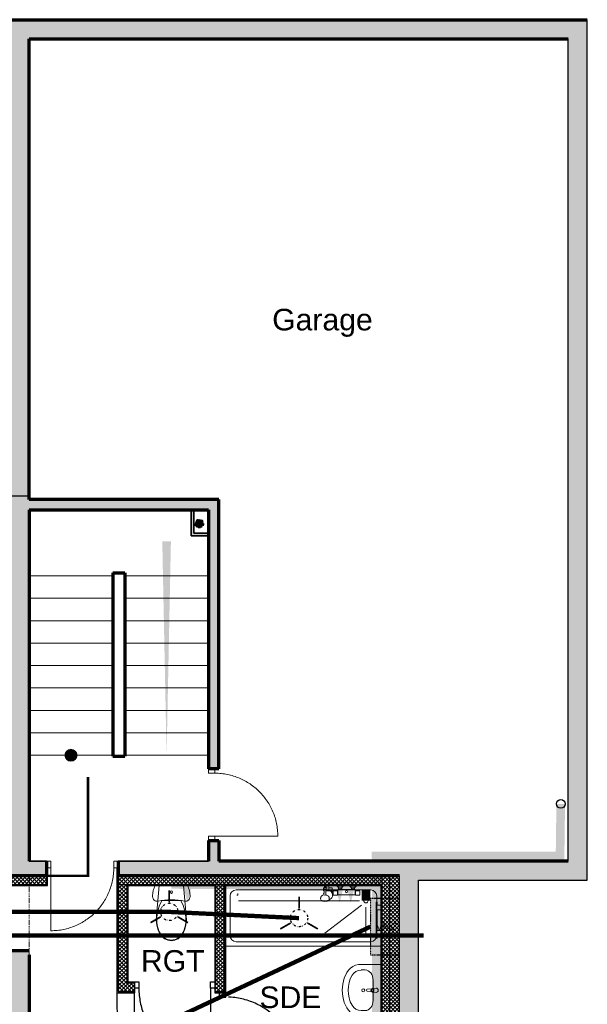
# Model space of a CAD drawing. Header units: centimetres. Extents: x 2266 to 3841, y 1288 to 8573.
# Tile 15 of 15: x 3061 to 3718, y 7432 to 8573. Entities that reach past the tile are written whole.
import ezdxf
from ezdxf.enums import TextEntityAlignment as Align

# ---------------------------------------------------------------- set-up
doc = ezdxf.new("R2010")
doc.units = ezdxf.units.CM
doc.header["$LTSCALE"] = 0.2
for name, pattern in [('AXES', [50.8, 31.75, -6.35, 6.35, -6.35]), ('CACHE', [9.525, 6.35, -3.175]), ('DIVISE', [31.75, 12.7, -6.35, 0, -6.35, 0, -6.35]), ('FANTOME', [63.5, 31.75, -6.35, 6.35, -6.35, 6.35, -6.35])]:
    doc.linetypes.add(name, pattern=pattern)
for name, color, linetype, lineweight in [('01-existant-murs extérieurs', 7, 'Continuous', 70), ('01-existant-poutre', 7, 'FANTOME', 15), ('01-existant-Refends', 7, 'Continuous', 70), ('02-existant-Cloisons', 7, 'Continuous', 35), ('02-existant-escalier', 7, 'Continuous', 15), ('02-existant-huisserie', 7, 'Continuous', 15), ('03-existant ventilation', 7, 'DIVISE', 25), ('10-annotations', 7, 'Continuous', 9), ('10-coupes', 10, 'AXES', 15), ('21-à démolir-ventilation', 210, 'CACHE', 25)]:
    doc.layers.add(name, color=color, linetype=linetype, lineweight=lineweight)
for name, color, linetype in [("01-existant-réseau d'eau", 7, 'Continuous'), ('31-aménagement sanitaires', 142, 'Continuous'), ('31-annoatations pièces', 7, 'DIVISE'), ('31-cloisons et isolation', 44, 'Continuous'), ('31-réseaux eau', 160, 'Continuous'), ('31-sol', 20, 'Continuous'), ('31-ventilation', 140, 'DIVISE')]:
    doc.layers.add(name, color=color, linetype=linetype)
doc.styles.get("Standard").update_dxf_attribs({"font": 'arial.ttf'})

# ---------------------------------------------------------------- blocks, each defined once
blk = doc.blocks.new('*U98')
blk.add_line((0, 0), (0.73, 0))
for points in [[(-0.075, 0.73), (0, 0.73), (0, 0.78), (-0.075, 0.78)], [(-0.075, -0.05), (0, -0.05), (0, 0), (-0.075, 0)]]:
    blk.add_lwpolyline(points, close=True)
at = {"linetype": 'CACHE'}
blk.add_arc((0, 0), 0.73, 0, 90, dxfattribs=at)
blk = doc.blocks.new('WC 24')
at = {"linetype": 'Continuous', "lineweight": 13}
for p, q in [((0, -173), (-109, -173)), ((109, -173), (0, -173))]:
    blk.add_line(p, q, dxfattribs=at)
at = {"linetype": 'Continuous', "lineweight": 13, "flags": 128}
for points in [[(-187, 0), (-194, -15), (-200, -31), (-205, -46), (-210, -62), (-213, -79), (-216, -95), (-217, -112), (-218, -128), (-216, -140), (-212, -151), (-206, -161), (-198, -169), (-188, -175), (-178, -179), (-166, -181), (-154, -180), (-116, -173), (-78, -168), (-39, -165), (0, -164), (39, -165), (78, -168), (116, -173), (154, -180), (166, -181), (178, -179), (188, -175), (198, -169), (206, -161), (212, -151), (216, -140), (218, -128), (217, -112), (216, -95), (213, -79), (210, -62), (205, -46), (200, -31), (194, -15), (187, 0)], [(-169, -453), (-157, -503), (-138, -550), (-112, -587), (-79, -616), (-41, -634), (0, -640), (41, -634), (79, -616), (112, -587), (138, -550), (157, -503), (169, -453), (175, -402), (173, -350), (141, 0), (-141, 0), (-173, -350), (-175, -402)]]:
    blk.add_lwpolyline(points, close=True, dxfattribs=at)
at = {"linetype": 'Continuous', "lineweight": 13}
blk.add_ellipse((0, -75), major_axis=(15, 0), ratio=0.999724, dxfattribs=at)
for centre, major_axis, start_param, end_param in [((258, -388), (0, 426), 1.041392, 1.594412), ((-258, -388), (0, 426), 4.688771, 5.241791), ((89, -412), (0, 257), 1.515065, 2.415654), ((-89, -412), (0, 257), 3.867528, 4.768116), ((1, -493), (0, 139), 2.509088, 3.135732), ((-1, -493), (0, 139), 3.147454, 3.774097)]:
    blk.add_ellipse(centre, major_axis=major_axis, ratio=0.999377, start_param=start_param, end_param=end_param, dxfattribs=at)
blk = doc.blocks.new('*U82')
at = {"linetype": 'Continuous', "lineweight": 13}
for p, q in [((1680, -50), (120, -50)), ((290, -7), (360, -7)), ((297, -61), (297, -107)), ((299, -107), (299, -61)), ((306, -44), (344, -44)), ((309, -27), (341, -27)), ((316, -27), (316, -44)), ((334, -27), (334, -44)), ((440, -7), (510, -7)), ((456, -44), (494, -44)), ((459, -27), (491, -27)), ((466, -27), (466, -44)), ((484, -27), (484, -44)), ((501, -61), (501, -107)), ((503, -107), (503, -61)), ((556, -76), (556, -64)), ((590, -62), (640, -62)), ((605, -26), (605, -44)), ((627, -112), (618, -116)), ((627, -44), (627, -26)), ((627, -44), (627, -26)), ((632, -111), (627, -112)), ((641, -109), (632, -111)), ((639, -109), (640, -91)), ((640, -47), (641, -46)), ((640, -49), (640, -47)), ((640, -91), (640, -49)), ((641, -46), (642, -44)), ((650, -108), (641, -109)), ((642, -44), (644, -43)), ((644, -26), (656, -26)), ((644, -43), (645, -43)), ((647, -42), (645, -43)), ((645, -43), (647, -42)), ((645, -43), (645, -43)), ((645, -43), (645, -43)), ((650, -41), (647, -42)), ((647, -42), (653, -42)), ((653, -42), (650, -41)), ((659, -109), (650, -108)), ((655, -43), (653, -42)), ((653, -42), (655, -43)), ((655, -43), (655, -43)), ((655, -43), (655, -43)), ((655, -43), (656, -43)), ((656, -43), (658, -44)), ((658, -44), (659, -46)), ((659, -46), (660, -47)), ((660, -47), (660, -49)), ((660, -91), (660, -49)), ((1668, -111), (1659, -109)), ((1661, -109), (1660, -91)), ((1668, -111), (1671, -112)), ((50, -120), (50, -580)), ((228, -228), (650, -550)), ((250, -175), (1650, -175)), ((601, -140), (600, -144)), ((600, -144), (600, -154)), ((600, -154), (602, -162)), ((602, -133), (601, -140)), ((604, -130), (602, -133)), ((602, -162), (603, -164)), ((608, -124), (604, -130)), ((611, -122), (608, -124)), ((618, -116), (611, -122)), ((1750, -580), (1750, -120)), ((175, -250), (175, -550)), ((120, -650), (1680, -650))]:
    blk.add_line(p, q, dxfattribs=at)
at = {"linetype": 'Continuous', "lineweight": 13, "flags": 128}
for points in [[(0, 0), (0, -700), (1800, -700), (1800, 0)], [(55, -608), (55, -192), (44, -192), (44, -227), (0, -227), (0, -280), (44, -280), (44, -520), (0, -520), (0, -573), (44, -573), (44, -608)]]:
    blk.add_lwpolyline(points, close=True, dxfattribs=at)
blk.add_lwpolyline([(244, -109, 0.414214), (247, -112), (297, -112), (297, -107), (299, -107), (299, -107), (299, -108), (299, -108), (501, -108), (501, -108), (501, -107), (501, -107), (503, -107), (503, -112), (553, -112, 0.414214), (556, -109), (556, -76), (573, -76, 0.547975), (603, -164), (607, -169), (615, -174), (625, -179), (637, -182), (650, -183), (663, -182), (675, -179), (685, -174), (693, -169), (698, -162), (700, -154), (700, -144), (699, -140), (698, -133), (696, -130), (692, -124), (689, -122), (682, -116), (673, -112), (671, -112, 0.166188), (660, -78), (660, -62), (666, -62), (666, -26), (656, -26), (656, -9, 1), (644, -9), (644, -26), (627, -26), (627, 0), (605, 0), (605, -26), (566, -26), (566, -62), (590, -62, 0.013709), (587, -64), (556, -64), (556, -63, 0.414214), (553, -60), (503, -60), (503, -61), (501, -61), (501, -44), (494, -44), (494, -27), (491, -27), (510, -7), (510, 0), (440, 0), (440, -7), (459, -27), (456, -27), (456, -44), (344, -44), (344, -27), (341, -27), (360, -7), (360, 0), (290, 0), (290, -7), (309, -27), (306, -27), (306, -44), (299, -44), (299, -61), (297, -61), (297, -60), (247, -60, 0.414214), (244, -63)], format="xyb", close=True, dxfattribs=at)
at = {"linetype": 'Continuous', "lineweight": 13}
for centre, radius in [((400, -70), 12), ((175, -175), 25)]:
    blk.add_circle(centre, radius, dxfattribs=at)
for centre, radius, start, end in [((120, -120), 70, 90, 180), ((616, -110), 55, 121.3994, 141.8869), ((616, -44), 11, 180, 0), ((1680, -120), 70, 0, 90), ((120, -580), 70, 180, 270), ((1680, -580), 70, 270, 0)]:
    blk.add_arc(centre, radius, start, end, dxfattribs=at)
blk = doc.blocks.new('Lavabo 24')
at = {"linetype": 'Continuous', "lineweight": 13}
for p, q in [((119, -92), (-119, -92)), ((-14, -97), (-14, -82)), ((-14, -82), (14, -82)), ((14, -82), (14, -97)), ((-235, -183), (-235, -229)), ((235, -183), (235, -229))]:
    blk.add_line(p, q, dxfattribs=at)
at = {"linetype": 'Continuous', "lineweight": 13, "flags": 128}
blk.add_lwpolyline([(-300, 0), (-300, -229), (-297, -263), (-289, -295), (-274, -326), (-256, -353), (-232, -377), (-205, -396), (-140, -426), (-71, -444), (0, -450), (71, -444), (140, -426), (205, -396), (232, -377), (256, -353), (274, -326), (289, -295), (297, -263), (300, -229), (300, 0)], close=True, dxfattribs=at)
blk.add_lwpolyline([(-25, -57), (-21, -99, 0.12102), (-18, -109), (-11, -162, 0.882566), (11, -162), (18, -109, 0.12102), (21, -99), (25, -57, 1)], format="xyb", close=True, dxfattribs=at)
at = {"linetype": 'Continuous', "lineweight": 13}
blk.add_circle((0, -207), 17.5, dxfattribs=at)
for radius, start, end in [(21.1, 212.771, 327.229), (13.6, 180, 0)]:
    blk.add_arc((0, -97), radius, start, end, dxfattribs=at)
for centre, major_axis, ratio, start_param, end_param in [((-119, -183), (116, 0), 0.783646, 1.570796, 3.141593), ((119, -183), (116, 0), 0.783646, 0, 1.570796), ((-119, -229), (0, 121), 0.956522, 1.570796, 2.644618), ((0, 0), (0, 382), 0.956522, 2.644618, 3.638567), ((119, -229), (0, 121), 0.956522, 3.638567, 4.712389)]:
    blk.add_ellipse(centre, major_axis=major_axis, ratio=ratio, start_param=start_param, end_param=end_param, dxfattribs=at)
blk = doc.blocks.new('*U96')
blk.add_line((0, 0), (0.83, 0))
for points in [[(-0.075, 0.83), (0, 0.83), (0, 0.88), (-0.075, 0.88)], [(-0.075, -0.05), (0, -0.05), (0, 0), (-0.075, 0)]]:
    blk.add_lwpolyline(points, close=True)
at = {"linetype": 'CACHE'}
blk.add_arc((0, 0), 0.83, 0, 90, dxfattribs=at)
blk = doc.blocks.new('*U97')
blk.add_line((0, 0.83), (0.83, 0.83))
for points in [[(-0.075, 0.88), (0, 0.88), (0, 0.83), (-0.075, 0.83)], [(-0.075, 0), (0, 0), (0, -0.05), (-0.075, -0.05)]]:
    blk.add_lwpolyline(points, close=True)
at = {"linetype": 'CACHE'}
blk.add_arc((0, 0.83), 0.83, 270, 0, dxfattribs=at)
blk = doc.blocks.new('ventilation-extraction')
for points in [[(0, 10, 0, 5, 0), (0, 15, 2, 2, 0), (0, 25, 2, 2, 0)], [(-8.7, -5, 0, 5, 0), (-13, -7.5, 2, 2, 0), (-21.7, -12.5, 2, 2, 0)], [(8.7, -5, 0, 5, 0), (13, -7.5, 2, 2, 0), (21.7, -12.5, 2, 2, 0)]]:
    blk.add_lwpolyline(points, format="xyseb")
blk.add_circle((0, 0), 10)

msp = doc.modelspace()

# ---------------------------------------------------------------- hatches: boundary and pattern name
at = {"layer": '01-existant-murs extérieurs'}
h = msp.add_hatch(color=256, dxfattribs=at)
h.dxf.hatch_style = 1
h.paths.add_polyline_path([(3718.5, 7576.2), (3718.5, 8573.4), (3049.8, 8573.4), (3049.8, 8043.4), (2266.5, 8043.4), (2266.5, 6957.4), (2687.7, 6957.4), (2687.7, 6606.3), (3522.8, 6606.3), (3522.8, 7576.2)])
h.paths.add_polyline_path([(3291.4, 7598.2), (3291.4, 7622.2), (3279.4, 7622.2), (3279.4, 7598.2), (3174.8, 7598.2), (3174.8, 7590.7), (3174.8, 7581.3), (3500.8, 7581.3), (3500.8, 6628.3), (2709.7, 6628.3), (2709.7, 6979.4), (2288.5, 6979.4), (2288.5, 8021.4), (3071.8, 8021.4), (3071.8, 8551.4), (3696.5, 8551.4), (3696.5, 7598.2)], flags=16)
h.paths.add_polyline_path([(3091.8, 7598.2), (3071.8, 7598.2), (3071.8, 8005.4), (3279.4, 8005.4), (3279.4, 7705.2), (3286.9, 7705.2), (3286.9, 7700.2, -0.414214), (3359.9, 7627.2), (3286.9, 7627.2), (3286.9, 7622.2), (3279.4, 7622.2), (3279.4, 7627.2), (3286.9, 7627.2), (3359.9, 7627.2, 0.414214), (3286.9, 7700.2), (3279.4, 7700.2), (3279.4, 7705.2), (3279.4, 8005.4), (3071.8, 8005.4), (3071.8, 7721), (3113.2, 7721, -1), (3127.2, 7721, -1), (3113.2, 7721), (3071.8, 7721), (3071.8, 7598.2), (3091.8, 7598.2), (3096.8, 7598.2), (3096.8, 7590.7), (3096.8, 7517.7, 0.414214), (3169.8, 7590.7), (3169.8, 7598.2), (3174.8, 7598.2), (3174.8, 7590.7), (3169.8, 7590.7, -0.414214), (3096.8, 7517.7), (3096.8, 7590.7), (3091.8, 7590.7)], flags=0)
h.paths.add_polyline_path([(2850.9, 7516.6), (2858.4, 7516.6), (2858.4, 7511.6), (2850.9, 7511.6, 0.414214), (2767.9, 7428.6), (2850.9, 7428.6), (2858.4, 7428.6), (2858.4, 7423.6), (2850.9, 7423.6), (2850.9, 7428.6), (2767.9, 7428.6, -0.414214), (2850.9, 7511.6)], flags=0)
h.paths.add_polyline_path([(3120.2, 7929), (3168.6, 7929), (3168.6, 7747), (3120.2, 7747)], flags=0)
h.paths.add_polyline_path([(3071.8, 7489.8), (3071.8, 7407.3), (3049.3, 7407.3), (3049.8, 7489.8), (3049.8, 7494.3), (3071.8, 7494.3)], flags=0)
h.paths.add_polyline_path([(2858.4, 7516.6), (2858.4, 7511.6), (2850.9, 7511.6, 0.414214), (2767.9, 7428.6), (2850.9, 7428.6), (2858.4, 7428.6), (2858.4, 7423.6), (2863.5, 7423.6), (2863.5, 7409.7), (2858.4, 7409.7), (2858.4, 7404.7), (2850.9, 7404.7), (2767.9, 7404.7, 0.414214), (2850.9, 7321.7), (2858.4, 7321.7), (2858.4, 7316.7), (2862.2, 7316.7), (2862.2, 7197.3), (2800.5, 7197.3), (2800.5, 7157.3), (2769.5, 7157.3), (2769.5, 7207.3), (2800.5, 7207.3), (2800.5, 7197.3), (2862.2, 7197.3), (2862.2, 7316.7), (2850.9, 7316.7), (2850.9, 7321.7, -0.414214), (2767.9, 7404.7), (2850.9, 7404.7), (2850.9, 7409.7), (2858.4, 7409.7), (2863.5, 7409.7), (2863.5, 7423.6), (2850.9, 7423.6), (2850.9, 7428.6), (2767.9, 7428.6, -0.414214), (2850.9, 7511.6), (2850.9, 7516.6)], flags=0)
h.paths.add_polyline_path([(2795.5, 7202.3), (2795.5, 7162.3), (2774.5, 7162.3), (2774.5, 7202.3)], flags=0)
h.paths.add_polyline_path([(3346.9, 8199.4), (3475.9, 8199.4), (3475.9, 8250.9), (3346.9, 8250.9)], flags=8)
h.paths.add_polyline_path([(2809.3, 7176.7), (2916.5, 7176.7), (2916.5, 7193.1), (2809.3, 7193.1)], flags=8)
h = msp.add_hatch(color=256, dxfattribs=at)
h.dxf.hatch_style = 1
h.paths.add_polyline_path([(3071.8, 8005.4), (3279.4, 8005.4), (3279.4, 7705.2), (3286.9, 7705.2), (3291.4, 7705.2), (3291.4, 8017.4), (3071.8, 8017.4), (3071.8, 8021.4), (3049.8, 8021.4), (3049.8, 7581.3), (3091.8, 7581.3), (3091.8, 7598.2), (3071.8, 7598.2)])
at = {"layer": '01-existant-Refends'}
h = msp.add_hatch(color=256, dxfattribs=at)
h.dxf.hatch_style = 1
h.paths.add_polyline_path([(3071.8, 7489.8), (3071.8, 7494.3), (3049.8, 7494.3), (3049.8, 7489.8), (3049.3, 7407.3), (3071.8, 7407.3)])
at = {"layer": '02-existant-Cloisons'}
h = msp.add_hatch(color=256, dxfattribs=at)
h.dxf.hatch_style = 1
h.paths.add_polyline_path([(3262.4, 8005.4), (3259.4, 8005.4), (3259.4, 7975.4), (3279.4, 7975.4), (3279.4, 7978.4), (3262.4, 7978.4)])
at = {"layer": '02-existant-escalier'}
h = msp.add_hatch(color=256, dxfattribs=at)
h.dxf.hatch_style = 1
h.paths.add_polyline_path([(3120.2, 7728, 0.414214), (3113.2, 7721), (3120.2, 7721)], flags=17)
h = msp.add_hatch(color=256, dxfattribs=at)
h.dxf.hatch_style = 1
h.paths.add_polyline_path([(3113.2, 7721), (3127.2, 7721, 1)])
h = msp.add_hatch(color=256, dxfattribs=at)
h.dxf.hatch_style = 1
h.paths.add_polyline_path([(3127.2, 7721), (3113.2, 7721, 1)])
at = {"layer": '03-existant ventilation'}
h = msp.add_hatch(color=256, dxfattribs=at)
h.dxf.hatch_style = 1
h.paths.add_polyline_path([(3273.9, 7989.5, 1), (3263.9, 7989.5, 1)])
at = {"layer": '31-cloisons et isolation'}
h = msp.add_hatch(dxfattribs=at)
h.set_pattern_fill('ANSI37', color=256)
h.paths.add_polyline_path([(3049.8, 7846.6), (2288.5, 7846.6), (2288.5, 7836.6), (3049.8, 7836.6)])
h.paths.add_polyline_path([(3049.8, 7836.6), (2288.5, 7836.6), (2288.5, 7826.6), (3049.8, 7826.6)])
h.paths.add_polyline_path([(3049.8, 7826.6), (3039.8, 7826.6), (3039.8, 7571.3), (3049.8, 7571.3), (3049.8, 7581.3)])
h.paths.add_polyline_path([(3071.8, 7581.3), (3049.8, 7581.3), (3049.8, 7571.3), (3071.8, 7571.3)])
h.paths.add_polyline_path([(3091.8, 7581.3), (3071.8, 7581.3), (3071.8, 7571.3), (3091.8, 7571.3)])
h.paths.add_polyline_path([(3480.8, 7581.3), (3174.8, 7581.3), (3174.8, 7571.3), (3480.8, 7571.3)])
h = msp.add_hatch(dxfattribs=at)
h.set_pattern_fill('ANSI37', color=256)
h.paths.add_polyline_path([(3500.8, 7581.3), (3489.5, 7581.3), (3489.5, 7000.9), (3500.8, 7000.9)])
h.paths.add_polyline_path([(3489.5, 7581.3), (3480.8, 7581.3), (3480.8, 7000.9), (3489.5, 7000.9)])
h = msp.add_hatch(dxfattribs=at)
h.set_pattern_fill('ANSI37', color=256)
h.paths.add_polyline_path([(3174.8, 7571.3), (3174.8, 7447.2), (3193.9, 7447.2), (3193.9, 7457.2), (3184.8, 7457.2), (3184.8, 7571.3)])
h = msp.add_hatch(dxfattribs=at)
h.set_pattern_fill('ANSI37', color=256)
h.paths.add_polyline_path([(3298.2, 7571.3), (3288.2, 7571.3), (3288.2, 7457.2), (3286.9, 7457.2), (3286.9, 7447.2), (3298.2, 7447.2)])

# ---------------------------------------------------------------- linework, layer by layer
at = {"layer": '01-existant-murs extérieurs'}
for p, q in [((3049.8, 8573.4), (3718.5, 8573.4)), ((3071.8, 8551.4), (3696.5, 8551.4)), ((3071.8, 8017.4), (3071.8, 8551.4)), ((3291.4, 8017.4), (3071.8, 8017.4)), ((3291.4, 7705.2), (3291.4, 8017.4)), ((3071.8, 8005.4), (3279.4, 8005.4)), ((3279.4, 7622.2), (3279.4, 7598.2)), ((3279.4, 7622.2), (3291.4, 7622.2)), ((3291.4, 7622.2), (3291.4, 7598.2)), ((3091.8, 7598.2), (3091.8, 7581.3)), ((3174.8, 7598.2), (3174.8, 7581.3)), ((3696.5, 7598.2), (3291.4, 7598.2))]:
    msp.add_line(p, q, dxfattribs=at)
at = {"layer": '01-existant-poutre'}
msp.add_line((3071.8, 7581.3), (3071.8, 7489.8), dxfattribs=at)
at = {"layer": '01-existant-Refends'}
for p, q in [((3279.4, 8005.4), (3279.4, 7705.2)), ((3168.6, 7932.4), (3168.6, 7720)), ((3168.6, 7932.4), (3182.6, 7932.4)), ((3182.6, 7932.4), (3182.6, 7720)), ((3168.6, 7720), (3182.6, 7720)), ((3291.4, 7705.2), (3279.4, 7705.2)), ((3091.8, 7581.3), (3049.8, 7581.3)), ((3500.8, 7581.3), (3174.8, 7581.3)), ((3071.8, 7494.3), (3049.8, 7494.3)), ((3071.8, 7489.8), (3071.8, 7407.3))]:
    msp.add_line(p, q, dxfattribs=at)
msp.add_lwpolyline([(3071.8, 8005.4), (3071.8, 7598.2)], dxfattribs=at)
at = {"layer": "01-existant-réseau d'eau"}
for points in [[(3522.8, 7576.2), (3718.5, 7576.2), (3718.5, 8573.4)], [(3696.5, 7598.2), (3696.5, 8551.4)], [(3071.8, 8021.4), (2288.5, 8021.4), (2288.5, 6979.4), (2709.7, 6979.4), (2709.7, 6628.3), (3500.8, 6628.3), (3500.8, 7581.3)], [(2687.7, 6606.3), (3522.8, 6606.3), (3522.8, 7576.2)]]:
    msp.add_lwpolyline(points, dxfattribs=at)
at = {"layer": '02-existant-Cloisons'}
for p, q in [((3279.4, 8005.4), (3259.4, 8005.4)), ((3259.4, 8005.4), (3259.4, 7975.4)), ((3262.4, 8005.4), (3262.4, 7978.4)), ((3262.4, 7978.4), (3279.4, 7978.4)), ((3259.4, 7975.4), (3279.4, 7975.4)), ((3091.8, 7598.2), (3071.8, 7598.2)), ((3279.4, 7598.2), (3174.8, 7598.2))]:
    msp.add_line(p, q, dxfattribs=at)
at = {"layer": '02-existant-escalier'}
for p, q in [((3168.6, 7929), (3071.8, 7929)), ((3279.4, 7929), (3182.6, 7929)), ((3168.6, 7903), (3071.8, 7903)), ((3279.4, 7903), (3182.6, 7903)), ((3168.6, 7877), (3071.8, 7877)), ((3279.4, 7877), (3182.6, 7877)), ((3168.6, 7851), (3071.8, 7851)), ((3279.4, 7851), (3182.6, 7851)), ((3168.6, 7825), (3071.8, 7825)), ((3279.4, 7825), (3182.6, 7825)), ((3168.6, 7799), (3071.8, 7799)), ((3279.4, 7799), (3182.6, 7799)), ((3168.6, 7773), (3071.8, 7773)), ((3279.4, 7773), (3182.6, 7773)), ((3168.6, 7747), (3071.8, 7747)), ((3279.4, 7747), (3182.6, 7747)), ((3168.6, 7721), (3071.8, 7721)), ((3279.4, 7721), (3182.6, 7721))]:
    msp.add_line(p, q, dxfattribs=at)
msp.add_lwpolyline([(3120.2, 7721, 0, 0, 0), (3120.2, 7968.9, 0, 0, 0), (3231, 7968.9, 10, 0, 0), (3231, 7721, 0, 0, 0)], format="xyseb", dxfattribs=at)
msp.add_circle((3120.2, 7721), 7, dxfattribs=at)
at = {"layer": '03-existant ventilation'}
msp.add_circle((3268.9, 7989.5), 5, dxfattribs=at)
at = {"layer": '10-coupes', "linetype": 'Continuous', "const_width": 3}
msp.add_lwpolyline([(3139.8, 7695.9), (3139.8, 7581.3), (3041.4, 7581.3), (3041.4, 7531.3)], dxfattribs=at)
at = {"layer": '21-à démolir-ventilation'}
msp.add_lwpolyline([(3500.8, 7555), (3467.2, 7555), (3467.2, 7489.8), (3500.8, 7489.8)], close=True, dxfattribs=at)
at = {"layer": '21-à démolir-ventilation', "const_width": 5}
msp.add_lwpolyline([(3467.2, 7522.4), (3149.6, 7373.3), (2895.8, 7373)], dxfattribs=at)
at = {"layer": '31-aménagement sanitaires', "color": 34}
msp.add_circle((3687.7, 7664.6), 5, dxfattribs=at)
at = {"layer": '31-cloisons et isolation'}
for p, q in [((3093.1, 7570), (3093.1, 7590.7)), ((3173.5, 7590.7), (3173.5, 7445.9)), ((3091.8, 7581.3), (3091.8, 7571.3)), ((3174.8, 7581.3), (3174.8, 7447.2)), ((3480.8, 7000.9), (3480.8, 7581.3)), ((3489.5, 7000.9), (3489.5, 7581.3)), ((3286.9, 7570), (3286.9, 7445.9)), ((3298.2, 7445.9), (3298.2, 7571.3)), ((3299.5, 7440.9), (3299.5, 7570)), ((3479.5, 7316), (3479.5, 7571.3)), ((3193.9, 7458.5), (3193.9, 7445.9)), ((3173.5, 7445.9), (3193.9, 7445.9)), ((3174.8, 7447.2), (3193.9, 7447.2)), ((3286.9, 7447.2), (3298.2, 7447.2)), ((3286.9, 7445.9), (3299.5, 7445.9))]:
    msp.add_line(p, q, dxfattribs=at)
for points in [[(3039.8, 7826.6), (3039.8, 7571.3), (3091.8, 7571.3)], [(3038.5, 7571.3), (3038.5, 7570), (3093.1, 7570)], [(3174.8, 7571.3), (3480.8, 7571.3)], [(3184.8, 7571.3), (3184.8, 7457.2), (3193.9, 7457.2)], [(3186.1, 7571.3), (3186.1, 7458.5), (3193.9, 7458.5)], [(3186.1, 7570), (3288.2, 7570)], [(3286.9, 7457.2), (3288.2, 7457.2), (3288.2, 7571.3)], [(3298.2, 7570), (3479.5, 7570)]]:
    msp.add_lwpolyline(points, dxfattribs=at)
at = {"layer": '31-réseaux eau', "color": 54, "linetype": 'CACHE', "const_width": 10}
for points in [[(3236.5, 7571.3), (3474, 7570), (3473.8, 7604.3), (3686.9, 7604.3), (3687.7, 7664.6)], [(3462, 7552.5), (3462, 7565)], [(3473.8, 7388.7), (3474, 7570)]]:
    msp.add_lwpolyline(points, dxfattribs=at)
at = {"layer": '31-réseaux eau', "color": 150}
for points in [[(3255.2, 7570, 10, 0, 0), (3255.2, 7550, 0, 0, 0)], [(3444.4, 7570, 10, 0, 0), (3444.4, 7550, 0, 0, 0)]]:
    msp.add_lwpolyline(points, format="xyseb", dxfattribs=at)
at = {"layer": '31-réseaux eau', "color": 1}
msp.add_lwpolyline([(3431.5, 7570, 10, 0, 0), (3431.5, 7550, 0, 0, 0)], format="xyseb", dxfattribs=at)
at = {"layer": '31-sol'}
for p, q in [((3173.5, 7445.9), (3173.7, 7317.3)), ((3193.5, 7445.9), (3193.7, 7317.4))]:
    msp.add_line(p, q, dxfattribs=at)
at = {"layer": '31-ventilation', "const_width": 5}
for points in [[(3384.5, 7532.3), (3234.1, 7539.5), (3032.2, 7539.5)], [(3528.9, 7512.3), (3041.4, 7512.3), (3041.4, 7299.1)]]:
    msp.add_lwpolyline(points, dxfattribs=at)

# ---------------------------------------------------------------- block references
at = {"layer": '02-existant-huisserie', "xscale": 100, "yscale": 100, "zscale": 100}
msp.add_blockref('*U98', (3286.9, 7627.2), dxfattribs=at)
at = {"layer": '02-existant-huisserie', "xscale": 100, "yscale": 100, "zscale": 100, "rotation": 270}
msp.add_blockref('*U98', (3096.8, 7590.7), dxfattribs=at)
at = {"layer": '31-aménagement sanitaires', "yscale": 0.1, "zscale": 0.1}
for name, p, xscale in [('WC 24', (3236.5, 7570), 0.1), ('*U82', (3479.5, 7570), -0.1)]:
    msp.add_blockref(name, p, dxfattribs=dict(at, xscale=xscale))
at = {"layer": '31-aménagement sanitaires', "xscale": 0.1, "yscale": 0.1, "zscale": 0.1, "rotation": 270}
msp.add_blockref('Lavabo 24', (3479.5, 7448.7), dxfattribs=at)
at = {"layer": '31-cloisons et isolation', "xscale": 100, "yscale": 100, "zscale": 100, "rotation": 270}
msp.add_blockref('*U97', (3198.9, 7451), dxfattribs=at)
at = {"layer": '31-cloisons et isolation', "xscale": 100, "yscale": 100, "zscale": 100}
msp.add_blockref('*U96', (3299.5, 7357.9), dxfattribs=at)
at = {"layer": '31-ventilation'}
for p in [(3234.1, 7539.5), (3384.5, 7532.3)]:
    msp.add_blockref('ventilation-extraction', p, dxfattribs=at)

# ---------------------------------------------------------------- texts
at = {"layer": '10-annotations', "insert": (3411.6, 8222.1), "char_height": 25, "attachment_point": 5}
msp.add_mtext_dynamic_manual_height_columns('Garage', width=352.309, gutter_width=15, heights=[0], dxfattribs=at)
at = {"layer": '21-à démolir-ventilation', "insert": (3473.7, 7526.5), "char_height": 8, "attachment_point": 1}
msp.add_mtext_dynamic_manual_height_columns('VMC', width=31.979, gutter_width=15, heights=[0], dxfattribs=at)
at = {"layer": '31-annoatations pièces'}
for s, p in [('RGT', (3238.1, 7482.7)), ('SDE', (3374.5, 7440.6))]:
    msp.add_text(s, height=25, dxfattribs=at).set_placement(p, align=Align.MIDDLE_CENTER)

doc.saveas('drawing.dxf')
